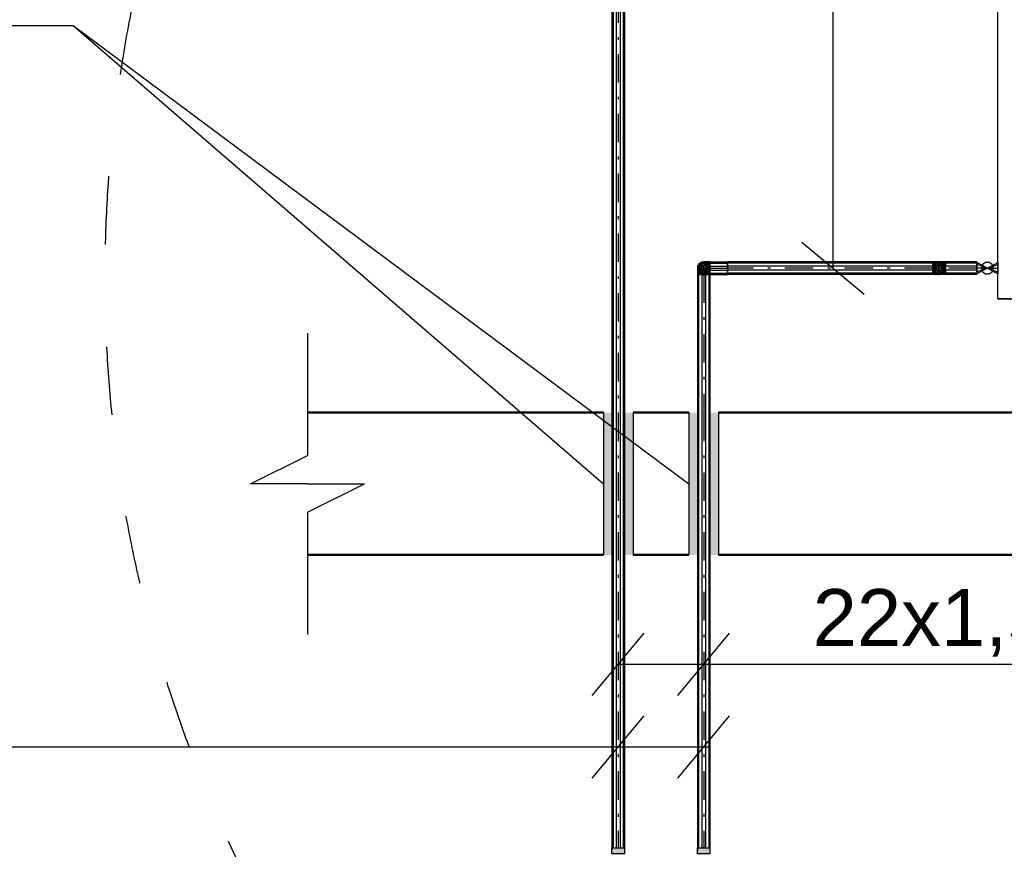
# Model space of a CAD drawing. Header units: millimetres. Extents: x 49721 to 99817, y 15126 to 82527.
# Tile 21 of 25: x 88820 to 90548, y 76314 to 77772. Entities that reach past the tile are written whole.
import ezdxf

# ---------------------------------------------------------------- set-up
doc = ezdxf.new("R2010")
doc.units = ezdxf.units.MM
doc.linetypes.add('ACAD_ISO03W100', pattern=[30, 12, -18])
doc.linetypes.add('DASHDOT', pattern=[105, 50, -25, 5, -25])
doc.layers.add('2__NP___VYKUROVACIE_TELES_', color=3, linetype='Continuous', lineweight=30)
for name, color, linetype in [('NEDEFINOVAN__POTRUBIE', 7, 'Continuous'), ('ODVODN__POTRUBIE', 7, 'Continuous'), ('POLO_KY', 7, 'Continuous'), ('PR_VODN__POTRUBIE', 7, 'Continuous')]:
    doc.layers.add(name, color=color, linetype=linetype)
doc.styles.add('ARIAL', font='arial.ttf')

msp = doc.modelspace()

# ---------------------------------------------------------------- hatches: boundary and pattern name
h = msp.add_hatch(color=256)
h.dxf.hatch_style = 1
h.paths.add_polyline_path([(89859.4, 77081.4), (89844.4, 77081.4), (89844.4, 76831.4), (89859.4, 76831.4)])
h = msp.add_hatch(color=256)
h.dxf.hatch_style = 1
h.paths.add_polyline_path([(89881.4, 76316.8), (89859.4, 76316.8), (89859.4, 76306.4), (89881.4, 76306.4)])
h.paths.add_polyline_path([(90031.4, 76316.8), (90009.4, 76316.8), (90009.4, 76306.4), (90031.4, 76306.4)])
h.paths.add_polyline_path([(89896.4, 77081.4), (89881.4, 77081.4), (89881.4, 76831.4), (89896.4, 76831.4)])
h = msp.add_hatch(color=256)
h.dxf.hatch_style = 1
h.paths.add_polyline_path([(90009.4, 77081.4), (89994.4, 77081.4), (89994.4, 76831.4), (90009.4, 76831.4)])
h = msp.add_hatch(color=256)
h.dxf.hatch_style = 1
h.paths.add_polyline_path([(90046.4, 77081.4), (90031.4, 77081.4), (90031.4, 76831.4), (90046.4, 76831.4)])

# ---------------------------------------------------------------- linework, layer by layer
for p, q in [((85104.6, 77761.8), (88913.4, 77761.8)), ((88913.4, 77761.8), (89844.4, 76956.4)), ((88913.4, 77761.8), (89994.4, 76956.4)), ((90192.9, 77380.9), (90302.4, 77289.8)), ((89324.7, 77221.2), (89324.7, 77006.4)), ((89844.4, 77081.4), (89844.4, 76831.4)), ((89844.4, 77081.4), (89844.4, 76831.4)), ((89896.4, 77081.4), (89896.4, 76831.4)), ((89896.4, 77081.4), (89896.4, 76831.4)), ((89994.4, 77081.4), (89994.4, 76831.4)), ((90046.4, 77081.4), (90046.4, 76831.4)), ((90046.4, 77081.4), (90046.4, 76831.4)), ((89224.7, 76956.4), (89324.7, 77006.4)), ((89324.7, 76956.4), (89224.7, 76956.4)), ((89324.7, 76956.4), (89424.7, 76956.4)), ((89324.7, 76906.4), (89424.7, 76956.4)), ((89324.7, 76906.4), (89324.7, 76691.6)), ((89824.8, 76584.7), (89916, 76694.2)), ((89974.8, 76584.7), (90066, 76694.2)), ((89824.8, 76439.4), (89916, 76548.8)), ((89974.8, 76439.4), (90066, 76548.8)), ((85835, 76494.1), (90031.4, 76494.1))]:
    msp.add_line(p, q)
at = {"linetype": 'Continuous', "lineweight": 50}
for p, q in [((89324.7, 77081.4), (89844.4, 77081.4)), ((89896.4, 77081.4), (89994.4, 77081.4)), ((90046.4, 77081.4), (92500.5, 77081.4)), ((89324.7, 76831.4), (89844.4, 76831.4)), ((89896.4, 76831.4), (89994.4, 76831.4)), ((90046.4, 76831.4), (92500.5, 76831.4))]:
    msp.add_line(p, q, dxfattribs=at)
for points in [[(89859.4, 76316.8), (89881.4, 76316.8), (89881.4, 76306.4), (89859.4, 76306.4)], [(90009.4, 76316.8), (90031.4, 76316.8), (90031.4, 76306.4), (90009.4, 76306.4)]]:
    msp.add_lwpolyline(points, close=True)
at = {"color": 8, "linetype": 'ACAD_ISO03W100', "ltscale": 10}
msp.add_circle((91338, 77318.7), 2368.4, dxfattribs=at)
at = {"layer": '2__NP___VYKUROVACIE_TELES_', "color": 92}
msp.add_line((90537, 77281.4), (90537, 77881.4), dxfattribs=at)
msp.add_line((90537, 77281.4), (90537, 77881.4), dxfattribs=at)
msp.add_lwpolyline([(91737, 77281.4), (90537, 77281.4), (90537, 77281.4), (91737, 77281.4), (91737, 77281.4)], dxfattribs=at)
at = {"layer": 'NEDEFINOVAN__POTRUBIE', "color": 7}
for p, q in [((90518.5, 77335.4), (90500.1, 77345.5)), ((90518.5, 77335.4), (90500.1, 77345.5)), ((90500.1, 77341.7), (90500.1, 77345.5)), ((90500.1, 77345.5), (90500.1, 77345.5)), ((90500.1, 77345.5), (90500.1, 77341.7)), ((90518.5, 77335.4), (90537, 77345.5)), ((90518.5, 77335.4), (90537, 77345.5)), ((90537, 77341.7), (90537, 77345.5)), ((90537, 77345.5), (90537, 77345.5)), ((90537, 77345.5), (90537, 77341.7)), ((90518.5, 77335.4), (90500.1, 77341.7)), ((90518.5, 77335.4), (90500.1, 77341.7)), ((90500.1, 77335.4), (90500.1, 77341.7)), ((90500.1, 77341.7), (90500.1, 77335.4)), ((90518.5, 77335.4), (90500.1, 77335.4)), ((90518.5, 77335.4), (90500.1, 77329.1)), ((90518.5, 77335.4), (90500.1, 77325.3)), ((90518.5, 77335.4), (90500.1, 77325.3)), ((90518.5, 77335.4), (90500.1, 77329.1)), ((90518.5, 77335.4), (90500.1, 77335.4)), ((90500.1, 77335.4), (90500.1, 77329.1)), ((90500.1, 77329.1), (90500.1, 77335.4)), ((90500.1, 77329.1), (90500.1, 77325.3)), ((90500.1, 77325.3), (90500.1, 77329.1)), ((90500.1, 77325.3), (90500.1, 77325.3)), ((90518.5, 77335.4), (90537, 77341.7)), ((90518.5, 77335.4), (90537, 77341.7)), ((90518.5, 77335.4), (90537, 77335.4)), ((90518.5, 77335.4), (90537, 77329.1)), ((90518.5, 77335.4), (90537, 77325.3)), ((90518.5, 77335.4), (90537, 77325.3)), ((90518.5, 77335.4), (90537, 77329.1)), ((90518.5, 77335.4), (90537, 77335.4)), ((90518.5, 77335.4), (90518.5, 77335.4)), ((90518.5, 77335.4), (90518.5, 77335.4)), ((90518.5, 77335.4), (90518.5, 77335.4)), ((90518.5, 77335.4), (90518.5, 77335.4)), ((90518.5, 77335.4), (90518.5, 77335.4)), ((90518.5, 77335.4), (90518.5, 77335.4)), ((90518.5, 77335.4), (90518.5, 77335.4)), ((90518.5, 77335.4), (90518.5, 77335.4)), ((90518.5, 77335.4), (90518.5, 77335.4)), ((90518.5, 77335.4), (90518.5, 77335.4)), ((90518.5, 77335.4), (90518.5, 77335.4)), ((90518.5, 77335.4), (90518.5, 77335.4)), ((90518.5, 77335.4), (90518.5, 77335.4)), ((90518.5, 77335.4), (90518.5, 77335.4)), ((90518.5, 77335.4), (90518.5, 77335.4)), ((90518.5, 77335.4), (90518.5, 77335.4)), ((90518.5, 77335.4), (90518.5, 77335.4)), ((90518.5, 77335.4), (90518.5, 77335.4)), ((90518.5, 77335.4), (90518.5, 77335.4)), ((90518.5, 77335.4), (90518.5, 77335.4)), ((90518.5, 77335.4), (90518.5, 77335.4)), ((90537, 77335.4), (90537, 77341.7)), ((90537, 77341.7), (90537, 77335.4)), ((90537, 77335.4), (90537, 77335.4)), ((90537, 77335.4), (90537, 77329.1)), ((90537, 77329.1), (90537, 77335.4)), ((90537, 77329.1), (90537, 77325.3)), ((90537, 77325.3), (90537, 77329.1)), ((90537, 77325.3), (90537, 77325.3))]:
    msp.add_line(p, q, dxfattribs=at)
msp.add_lwpolyline([(90507.9, 77335.4), (90509.9, 77329.1), (90515.2, 77325.3), (90521.8, 77325.3), (90527.1, 77329.1), (90529.2, 77335.4), (90527.1, 77341.7), (90521.8, 77345.5), (90515.2, 77345.5), (90509.9, 77341.7), (90507.9, 77335.4)], dxfattribs=at)
at = {"layer": 'ODVODN__POTRUBIE', "color": 172}
for p, q in [((90013.9, 77344.3), (90009.9, 77338.8)), ((90013.9, 77344.3), (90009.9, 77338.8)), ((90020.4, 77346.4), (90013.9, 77344.3)), ((90020.4, 77346.4), (90013.9, 77344.3)), ((90013.9, 77344.3), (90013.9, 77344.3)), ((90020.4, 77346.4), (90020.4, 77346.4)), ((90026.9, 77344.3), (90020.4, 77346.4)), ((90026.9, 77344.3), (90020.4, 77346.4)), ((90026.9, 77344.3), (90026.9, 77344.3)), ((90030.9, 77338.8), (90026.9, 77344.3)), ((90030.9, 77338.8), (90026.9, 77344.3)), ((90031.4, 77346.4), (90062.5, 77346.4)), ((90031.4, 77346.4), (90031.4, 77344.3)), ((90031.4, 77344.3), (90031.4, 77346.4)), ((90031.4, 77344.3), (90062.5, 77344.3)), ((90031.4, 77344.3), (90062.5, 77344.3)), ((90031.4, 77344.3), (90031.4, 77338.8)), ((90031.4, 77338.8), (90031.4, 77344.3)), ((90422.8, 77346.4), (90062.5, 77346.4)), ((90062.5, 77346.4), (90062.5, 77344.3)), ((90062.5, 77344.3), (90062.5, 77346.4)), ((90062.5, 77346.4), (90062.5, 77344.3)), ((90062.5, 77344.3), (90062.5, 77346.4)), ((90422.8, 77344.3), (90062.5, 77344.3)), ((90422.8, 77344.3), (90062.5, 77344.3)), ((90062.5, 77344.3), (90062.5, 77338.8)), ((90062.5, 77338.8), (90062.5, 77344.3)), ((90062.5, 77344.3), (90062.5, 77338.8)), ((90062.5, 77338.8), (90062.5, 77344.3)), ((90422.8, 77346.4), (90422.8, 77344.3)), ((90422.8, 77344.3), (90422.8, 77346.4)), ((90422.8, 77344.3), (90422.8, 77338.8)), ((90422.8, 77338.8), (90422.8, 77344.3)), ((90427.3, 77344.3), (90423.3, 77338.8)), ((90427.3, 77344.3), (90423.3, 77338.8)), ((90433.8, 77346.4), (90427.3, 77344.3)), ((90433.8, 77346.4), (90427.3, 77344.3)), ((90427.3, 77344.3), (90427.3, 77344.3)), ((90433.8, 77346.4), (90433.8, 77346.4)), ((90440.3, 77344.3), (90433.8, 77346.4)), ((90440.3, 77344.3), (90433.8, 77346.4)), ((90440.3, 77344.3), (90440.3, 77344.3)), ((90444.2, 77338.8), (90440.3, 77344.3)), ((90444.2, 77338.8), (90440.3, 77344.3)), ((90500.1, 77346.4), (90444.8, 77346.4)), ((90444.8, 77346.4), (90444.8, 77344.3)), ((90444.8, 77344.3), (90444.8, 77346.4)), ((90500.1, 77344.3), (90444.8, 77344.3)), ((90500.1, 77344.3), (90444.8, 77344.3)), ((90444.8, 77344.3), (90444.8, 77338.8)), ((90444.8, 77338.8), (90444.8, 77344.3)), ((90500.1, 77346.4), (90500.1, 77344.3)), ((90500.1, 77344.3), (90500.1, 77346.4)), ((90500.1, 77344.3), (90500.1, 77338.8)), ((90500.1, 77338.8), (90500.1, 77344.3)), ((90009.9, 77338.8), (90009.9, 77338.8)), ((90009.9, 77338.8), (90009.9, 77332)), ((90009.9, 77338.8), (90009.9, 77332)), ((90009.9, 77332), (90009.9, 77332)), ((90009.9, 77332), (90013.9, 77326.5)), ((90009.9, 77332), (90013.9, 77326.5)), ((90013.9, 77326.5), (90013.9, 77326.5)), ((90013.9, 77326.5), (90020.4, 77324.4)), ((90013.9, 77326.5), (90020.4, 77324.4)), ((90020.4, 77324.4), (90026.9, 77326.5)), ((90020.4, 77324.4), (90026.9, 77326.5)), ((90026.9, 77326.5), (90030.9, 77332)), ((90026.9, 77326.5), (90030.9, 77332)), ((90026.9, 77326.5), (90026.9, 77326.5)), ((90030.9, 77338.8), (90030.9, 77338.8)), ((90030.9, 77332), (90030.9, 77338.8)), ((90030.9, 77332), (90030.9, 77338.8)), ((90030.9, 77332), (90030.9, 77332)), ((90031.4, 77338.8), (90062.5, 77338.8)), ((90031.4, 77338.8), (90062.5, 77338.8)), ((90031.4, 77338.8), (90031.4, 77332)), ((90031.4, 77332), (90031.4, 77338.8)), ((90031.4, 77332), (90062.5, 77332)), ((90031.4, 77332), (90062.5, 77332)), ((90031.4, 77332), (90031.4, 77326.5)), ((90031.4, 77326.5), (90031.4, 77332)), ((90031.4, 77326.5), (90062.5, 77326.5)), ((90031.4, 77326.5), (90062.5, 77326.5)), ((90031.4, 77326.5), (90031.4, 77324.4)), ((90031.4, 77324.4), (90031.4, 77326.5)), ((90422.8, 77338.8), (90062.5, 77338.8)), ((90422.8, 77338.8), (90062.5, 77338.8)), ((90062.5, 77338.8), (90062.5, 77332)), ((90062.5, 77332), (90062.5, 77338.8)), ((90062.5, 77338.8), (90062.5, 77332)), ((90062.5, 77332), (90062.5, 77338.8)), ((90422.8, 77332), (90062.5, 77332)), ((90422.8, 77332), (90062.5, 77332)), ((90062.5, 77332), (90062.5, 77326.5)), ((90062.5, 77326.5), (90062.5, 77332)), ((90062.5, 77332), (90062.5, 77326.5)), ((90062.5, 77326.5), (90062.5, 77332)), ((90422.8, 77326.5), (90062.5, 77326.5)), ((90422.8, 77326.5), (90062.5, 77326.5)), ((90062.5, 77326.5), (90062.5, 77324.4)), ((90062.5, 77324.4), (90062.5, 77326.5)), ((90062.5, 77326.5), (90062.5, 77324.4)), ((90062.5, 77324.4), (90062.5, 77326.5)), ((90422.8, 77338.8), (90422.8, 77332)), ((90422.8, 77332), (90422.8, 77338.8)), ((90422.8, 77332), (90422.8, 77326.5)), ((90422.8, 77326.5), (90422.8, 77332)), ((90422.8, 77326.5), (90422.8, 77324.4)), ((90422.8, 77324.4), (90422.8, 77326.5)), ((90423.3, 77338.8), (90423.3, 77338.8)), ((90423.3, 77338.8), (90423.3, 77332)), ((90423.3, 77338.8), (90423.3, 77332)), ((90423.3, 77332), (90423.3, 77332)), ((90423.3, 77332), (90427.3, 77326.5)), ((90423.3, 77332), (90427.3, 77326.5)), ((90427.3, 77326.5), (90427.3, 77326.5)), ((90427.3, 77326.5), (90433.8, 77324.4)), ((90427.3, 77326.5), (90433.8, 77324.4)), ((90433.8, 77324.4), (90440.3, 77326.5)), ((90433.8, 77324.4), (90440.3, 77326.5)), ((90440.3, 77326.5), (90444.2, 77332)), ((90440.3, 77326.5), (90444.2, 77332)), ((90440.3, 77326.5), (90440.3, 77326.5)), ((90444.2, 77338.8), (90444.2, 77338.8)), ((90444.2, 77332), (90444.2, 77338.8)), ((90444.2, 77332), (90444.2, 77338.8)), ((90444.2, 77332), (90444.2, 77332)), ((90500.1, 77338.8), (90444.8, 77338.8)), ((90500.1, 77338.8), (90444.8, 77338.8)), ((90444.8, 77338.8), (90444.8, 77332)), ((90444.8, 77332), (90444.8, 77338.8)), ((90500.1, 77332), (90444.8, 77332)), ((90500.1, 77332), (90444.8, 77332)), ((90444.8, 77332), (90444.8, 77326.5)), ((90444.8, 77326.5), (90444.8, 77332)), ((90500.1, 77326.5), (90444.8, 77326.5)), ((90500.1, 77326.5), (90444.8, 77326.5)), ((90444.8, 77326.5), (90444.8, 77324.4)), ((90444.8, 77324.4), (90444.8, 77326.5)), ((90500.1, 77338.8), (90500.1, 77332)), ((90500.1, 77332), (90500.1, 77338.8)), ((90500.1, 77332), (90500.1, 77326.5)), ((90500.1, 77326.5), (90500.1, 77332)), ((90500.1, 77326.5), (90500.1, 77324.4)), ((90500.1, 77324.4), (90500.1, 77326.5)), ((90009.4, 77324.4), (90009.4, 77081.4)), ((90009.4, 77324.4), (90011.5, 77324.4)), ((90011.5, 77324.4), (90009.4, 77324.4)), ((90011.5, 77324.4), (90011.5, 77081.4)), ((90011.5, 77324.4), (90011.5, 77081.4)), ((90011.5, 77324.4), (90017, 77324.4)), ((90017, 77324.4), (90011.5, 77324.4)), ((90017, 77324.4), (90017, 77081.4)), ((90017, 77324.4), (90017, 77081.4)), ((90017, 77324.4), (90023.8, 77324.4)), ((90023.8, 77324.4), (90017, 77324.4)), ((90020.4, 77324.4), (90020.4, 77324.4)), ((90023.8, 77324.4), (90023.8, 77081.4)), ((90023.8, 77324.4), (90023.8, 77081.4)), ((90023.8, 77324.4), (90029.3, 77324.4)), ((90029.3, 77324.4), (90023.8, 77324.4)), ((90029.3, 77324.4), (90029.3, 77081.4)), ((90029.3, 77324.4), (90029.3, 77081.4)), ((90029.3, 77324.4), (90031.4, 77324.4)), ((90031.4, 77324.4), (90029.3, 77324.4)), ((90031.4, 77324.4), (90031.4, 77081.4)), ((90031.4, 77324.4), (90062.5, 77324.4)), ((90422.8, 77324.4), (90062.5, 77324.4)), ((90433.8, 77324.4), (90433.8, 77324.4)), ((90500.1, 77324.4), (90444.8, 77324.4)), ((90009.4, 77081.4), (90009.4, 76311.6)), ((90011.5, 77081.4), (90011.5, 76316.8)), ((90011.5, 77081.4), (90011.5, 76316.8)), ((90017, 77081.4), (90017, 76316.8)), ((90017, 77081.4), (90017, 76316.8)), ((90023.8, 77081.4), (90023.8, 76316.8)), ((90023.8, 77081.4), (90023.8, 76316.8)), ((90029.3, 77081.4), (90029.3, 76316.8)), ((90029.3, 77081.4), (90029.3, 76316.8)), ((90031.4, 77081.4), (90031.4, 76311.6))]:
    msp.add_line(p, q, dxfattribs=at)
at = {"layer": 'ODVODN__POTRUBIE', "color": 160, "linetype": 'DASHDOT'}
for p, q in [((90031.4, 77335.4), (90062.5, 77335.4)), ((90422.8, 77335.4), (90062.5, 77335.4)), ((90500.1, 77335.4), (90444.8, 77335.4)), ((90020.4, 77324.4), (90020.4, 77081.4)), ((90020.4, 77081.4), (90020.4, 76316.8))]:
    msp.add_line(p, q, dxfattribs=at)
at = {"layer": 'ODVODN__POTRUBIE', "color": 172}
for points in [[(90009.4, 77335.4), (90011.5, 77328.9), (90017, 77324.9), (90023.8, 77324.9), (90029.3, 77328.9), (90031.4, 77335.4), (90029.3, 77341.9), (90023.8, 77345.9), (90017, 77345.9), (90011.5, 77341.9), (90009.4, 77335.4)], [(90009.4, 77335), (90011.5, 77328.8), (90017, 77324.9), (90023.8, 77324.9), (90029.3, 77328.8), (90031.4, 77335), (90029.3, 77341.3), (90023.8, 77345.1), (90017, 77345.1), (90011.5, 77341.3), (90009.4, 77335)], [(90009.4, 77333.9), (90011.5, 77328.3), (90017, 77324.9), (90023.8, 77324.9), (90029.3, 77328.3), (90031.4, 77333.9), (90029.3, 77339.5), (90023.8, 77343), (90017, 77343), (90011.5, 77339.5), (90009.4, 77333.9)], [(90020.4, 77346.4), (90026.9, 77344.3), (90030.9, 77338.8), (90030.9, 77332), (90026.9, 77326.5), (90020.4, 77324.4), (90013.9, 77326.5), (90009.9, 77332), (90009.9, 77338.8), (90013.9, 77344.3), (90020.4, 77346.4)], [(90020.8, 77346.4), (90027, 77344.3), (90030.9, 77338.8), (90030.9, 77332), (90027, 77326.5), (90020.8, 77324.4), (90014.5, 77326.5), (90010.7, 77332), (90010.7, 77338.8), (90014.5, 77344.3), (90020.8, 77346.4)], [(90011.5, 77341.9), (90011.5, 77341.3), (90011.5, 77339.5), (90011.5, 77336.7), (90011.5, 77333.1), (90011.5, 77328.9), (90011.5, 77324.4)], [(90021.9, 77346.4), (90027.5, 77344.3), (90030.9, 77338.8), (90030.9, 77332), (90027.5, 77326.5), (90021.9, 77324.4), (90016.3, 77326.5), (90012.8, 77332), (90012.8, 77338.8), (90016.3, 77344.3), (90021.9, 77346.4)], [(90031.4, 77344.3), (90026.9, 77344.3), (90022.7, 77344.3), (90019.1, 77344.3), (90016.3, 77344.3), (90014.5, 77344.3), (90013.9, 77344.3)], [(90023.6, 77346.4), (90028.2, 77344.3), (90031, 77338.8), (90031, 77332), (90028.2, 77326.5), (90023.6, 77324.4), (90019.1, 77326.5), (90016.2, 77332), (90016.2, 77338.8), (90019.1, 77344.3), (90023.6, 77346.4)], [(90017, 77345.9), (90017, 77345.1), (90017, 77343), (90017, 77339.6), (90017, 77335.1), (90017, 77329.9), (90017, 77324.4)], [(90031.4, 77346.4), (90028.6, 77346.4), (90025.9, 77346.4), (90023.6, 77346.4), (90021.9, 77346.4), (90020.8, 77346.4), (90020.4, 77346.4)], [(90025.9, 77346.4), (90029.1, 77344.3), (90031.1, 77338.8), (90031.1, 77332), (90029.1, 77326.5), (90025.9, 77324.4), (90022.7, 77326.5), (90020.7, 77332), (90020.7, 77338.8), (90022.7, 77344.3), (90025.9, 77346.4)], [(90023.8, 77345.9), (90023.8, 77345.1), (90023.8, 77343), (90023.8, 77339.6), (90023.8, 77335.1), (90023.8, 77329.9), (90023.8, 77324.4)], [(90028.6, 77346.4), (90030.2, 77344.3), (90031.3, 77338.8), (90031.3, 77332), (90030.2, 77326.5), (90028.6, 77324.4), (90026.9, 77326.5), (90025.8, 77332), (90025.8, 77338.8), (90026.9, 77344.3), (90028.6, 77346.4)], [(90031.4, 77344.3), (90030.2, 77344.3), (90029.1, 77344.3), (90028.2, 77344.3), (90027.5, 77344.3), (90027, 77344.3), (90026.9, 77344.3)], [(90029.3, 77341.9), (90029.3, 77341.3), (90029.3, 77339.5), (90029.3, 77336.7), (90029.3, 77333.1), (90029.3, 77328.9), (90029.3, 77324.4)], [(90031.4, 77346.4), (90031.4, 77344.3), (90031.4, 77338.8), (90031.4, 77332), (90031.4, 77326.5), (90031.4, 77324.4), (90031.4, 77326.5), (90031.4, 77332), (90031.4, 77338.8), (90031.4, 77344.3), (90031.4, 77346.4)], [(90422.8, 77346.4), (90422.8, 77344.3), (90422.8, 77338.8), (90422.8, 77332), (90422.8, 77326.5), (90422.8, 77324.4), (90422.8, 77326.5), (90422.8, 77332), (90422.8, 77338.8), (90422.8, 77344.3), (90422.8, 77346.4)], [(90433.8, 77346.4), (90433.4, 77346.4), (90432.3, 77346.4), (90430.6, 77346.4), (90428.3, 77346.4), (90425.6, 77346.4), (90422.8, 77346.4)], [(90427.3, 77344.3), (90427.2, 77344.3), (90426.7, 77344.3), (90426, 77344.3), (90425.1, 77344.3), (90424, 77344.3), (90422.8, 77344.3)], [(90440.3, 77344.3), (90439.7, 77344.3), (90437.9, 77344.3), (90435.1, 77344.3), (90431.5, 77344.3), (90427.3, 77344.3), (90422.8, 77344.3)], [(90425.6, 77346.4), (90424, 77344.3), (90422.9, 77338.8), (90422.9, 77332), (90424, 77326.5), (90425.6, 77324.4), (90427.3, 77326.5), (90428.3, 77332), (90428.3, 77338.8), (90427.3, 77344.3), (90425.6, 77346.4)], [(90428.3, 77346.4), (90425.1, 77344.3), (90423.1, 77338.8), (90423.1, 77332), (90425.1, 77326.5), (90428.3, 77324.4), (90431.5, 77326.5), (90433.5, 77332), (90433.5, 77338.8), (90431.5, 77344.3), (90428.3, 77346.4)], [(90430.6, 77346.4), (90426, 77344.3), (90423.2, 77338.8), (90423.2, 77332), (90426, 77326.5), (90430.6, 77324.4), (90435.1, 77326.5), (90438, 77332), (90438, 77338.8), (90435.1, 77344.3), (90430.6, 77346.4)], [(90433.8, 77346.4), (90440.3, 77344.3), (90444.2, 77338.8), (90444.2, 77332), (90440.3, 77326.5), (90433.8, 77324.4), (90427.3, 77326.5), (90423.3, 77332), (90423.3, 77338.8), (90427.3, 77344.3), (90433.8, 77346.4)], [(90433.8, 77346.4), (90427.3, 77344.3), (90423.3, 77338.8), (90423.3, 77332), (90427.3, 77326.5), (90433.8, 77324.4), (90440.3, 77326.5), (90444.2, 77332), (90444.2, 77338.8), (90440.3, 77344.3), (90433.8, 77346.4)], [(90433.4, 77346.4), (90427.2, 77344.3), (90423.3, 77338.8), (90423.3, 77332), (90427.2, 77326.5), (90433.4, 77324.4), (90439.7, 77326.5), (90443.5, 77332), (90443.5, 77338.8), (90439.7, 77344.3), (90433.4, 77346.4)], [(90432.3, 77346.4), (90426.7, 77344.3), (90423.3, 77338.8), (90423.3, 77332), (90426.7, 77326.5), (90432.3, 77324.4), (90437.9, 77326.5), (90441.4, 77332), (90441.4, 77338.8), (90437.9, 77344.3), (90432.3, 77346.4)], [(90434.2, 77346.4), (90440.4, 77344.3), (90444.3, 77338.8), (90444.3, 77332), (90440.4, 77326.5), (90434.2, 77324.4), (90427.9, 77326.5), (90424.1, 77332), (90424.1, 77338.8), (90427.9, 77344.3), (90434.2, 77346.4)], [(90435.3, 77346.4), (90440.9, 77344.3), (90444.3, 77338.8), (90444.3, 77332), (90440.9, 77326.5), (90435.3, 77324.4), (90429.7, 77326.5), (90426.2, 77332), (90426.2, 77338.8), (90429.7, 77344.3), (90435.3, 77346.4)], [(90444.8, 77344.3), (90440.3, 77344.3), (90436.1, 77344.3), (90432.4, 77344.3), (90429.7, 77344.3), (90427.9, 77344.3), (90427.3, 77344.3)], [(90437, 77346.4), (90441.6, 77344.3), (90444.4, 77338.8), (90444.4, 77332), (90441.6, 77326.5), (90437, 77324.4), (90432.4, 77326.5), (90429.6, 77332), (90429.6, 77338.8), (90432.4, 77344.3), (90437, 77346.4)], [(90444.8, 77346.4), (90441.9, 77346.4), (90439.3, 77346.4), (90437, 77346.4), (90435.3, 77346.4), (90434.2, 77346.4), (90433.8, 77346.4)], [(90439.3, 77346.4), (90442.5, 77344.3), (90444.5, 77338.8), (90444.5, 77332), (90442.5, 77326.5), (90439.3, 77324.4), (90436.1, 77326.5), (90434.1, 77332), (90434.1, 77338.8), (90436.1, 77344.3), (90439.3, 77346.4)], [(90441.9, 77346.4), (90443.6, 77344.3), (90444.6, 77338.8), (90444.6, 77332), (90443.6, 77326.5), (90441.9, 77324.4), (90440.3, 77326.5), (90439.2, 77332), (90439.2, 77338.8), (90440.3, 77344.3), (90441.9, 77346.4)], [(90444.8, 77344.3), (90443.6, 77344.3), (90442.5, 77344.3), (90441.6, 77344.3), (90440.9, 77344.3), (90440.4, 77344.3), (90440.3, 77344.3)], [(90444.8, 77346.4), (90444.8, 77344.3), (90444.8, 77338.8), (90444.8, 77332), (90444.8, 77326.5), (90444.8, 77324.4), (90444.8, 77326.5), (90444.8, 77332), (90444.8, 77338.8), (90444.8, 77344.3), (90444.8, 77346.4)], [(90009.4, 77332.2), (90011.5, 77327.6), (90017, 77324.8), (90023.8, 77324.8), (90029.3, 77327.6), (90031.4, 77332.2), (90029.3, 77336.7), (90023.8, 77339.6), (90017, 77339.6), (90011.5, 77336.7), (90009.4, 77332.2)], [(90009.4, 77335.4), (90009.4, 77335), (90009.4, 77333.9), (90009.4, 77332.2), (90009.4, 77329.9), (90009.4, 77327.2), (90009.4, 77324.4)], [(90009.4, 77329.9), (90011.5, 77326.7), (90017, 77324.7), (90023.8, 77324.7), (90029.3, 77326.7), (90031.4, 77329.9), (90029.3, 77333.1), (90023.8, 77335.1), (90017, 77335.1), (90011.5, 77333.1), (90009.4, 77329.9)], [(90009.4, 77327.2), (90011.5, 77325.6), (90017, 77324.5), (90023.8, 77324.5), (90029.3, 77325.6), (90031.4, 77327.2), (90029.3, 77328.9), (90023.8, 77329.9), (90017, 77329.9), (90011.5, 77328.9), (90009.4, 77327.2)], [(90031.4, 77338.8), (90025.8, 77338.8), (90020.7, 77338.8), (90016.2, 77338.8), (90012.8, 77338.8), (90010.7, 77338.8), (90009.9, 77338.8)], [(90031.4, 77332), (90025.8, 77332), (90020.7, 77332), (90016.2, 77332), (90012.8, 77332), (90010.7, 77332), (90009.9, 77332)], [(90011.5, 77328.9), (90011.5, 77328.8), (90011.5, 77328.3), (90011.5, 77327.6), (90011.5, 77326.7), (90011.5, 77325.6), (90011.5, 77324.4)], [(90031.4, 77326.5), (90026.9, 77326.5), (90022.7, 77326.5), (90019.1, 77326.5), (90016.3, 77326.5), (90014.5, 77326.5), (90013.9, 77326.5)], [(90017, 77324.9), (90017, 77324.9), (90017, 77324.9), (90017, 77324.8), (90017, 77324.7), (90017, 77324.5), (90017, 77324.4)], [(90023.8, 77324.9), (90023.8, 77324.9), (90023.8, 77324.9), (90023.8, 77324.8), (90023.8, 77324.7), (90023.8, 77324.5), (90023.8, 77324.4)], [(90031.4, 77326.5), (90030.2, 77326.5), (90029.1, 77326.5), (90028.2, 77326.5), (90027.5, 77326.5), (90027, 77326.5), (90026.9, 77326.5)], [(90029.3, 77328.9), (90029.3, 77328.8), (90029.3, 77328.3), (90029.3, 77327.6), (90029.3, 77326.7), (90029.3, 77325.6), (90029.3, 77324.4)], [(90031.4, 77338.8), (90031.3, 77338.8), (90031.1, 77338.8), (90031, 77338.8), (90030.9, 77338.8), (90030.9, 77338.8), (90030.9, 77338.8)], [(90031.4, 77332), (90031.3, 77332), (90031.1, 77332), (90031, 77332), (90030.9, 77332), (90030.9, 77332), (90030.9, 77332)], [(90031.4, 77335.4), (90031.4, 77335), (90031.4, 77333.9), (90031.4, 77332.2), (90031.4, 77329.9), (90031.4, 77327.2), (90031.4, 77324.4)], [(90423.3, 77338.8), (90423.3, 77338.8), (90423.3, 77338.8), (90423.2, 77338.8), (90423.1, 77338.8), (90422.9, 77338.8), (90422.8, 77338.8)], [(90444.2, 77338.8), (90443.5, 77338.8), (90441.4, 77338.8), (90438, 77338.8), (90433.5, 77338.8), (90428.3, 77338.8), (90422.8, 77338.8)], [(90423.3, 77332), (90423.3, 77332), (90423.3, 77332), (90423.2, 77332), (90423.1, 77332), (90422.9, 77332), (90422.8, 77332)], [(90444.2, 77332), (90443.5, 77332), (90441.4, 77332), (90438, 77332), (90433.5, 77332), (90428.3, 77332), (90422.8, 77332)], [(90427.3, 77326.5), (90427.2, 77326.5), (90426.7, 77326.5), (90426, 77326.5), (90425.1, 77326.5), (90424, 77326.5), (90422.8, 77326.5)], [(90440.3, 77326.5), (90439.7, 77326.5), (90437.9, 77326.5), (90435.1, 77326.5), (90431.5, 77326.5), (90427.3, 77326.5), (90422.8, 77326.5)], [(90444.8, 77338.8), (90439.2, 77338.8), (90434.1, 77338.8), (90429.6, 77338.8), (90426.2, 77338.8), (90424.1, 77338.8), (90423.3, 77338.8)], [(90444.8, 77332), (90439.2, 77332), (90434.1, 77332), (90429.6, 77332), (90426.2, 77332), (90424.1, 77332), (90423.3, 77332)], [(90444.8, 77326.5), (90440.3, 77326.5), (90436.1, 77326.5), (90432.4, 77326.5), (90429.7, 77326.5), (90427.9, 77326.5), (90427.3, 77326.5)], [(90444.8, 77326.5), (90443.6, 77326.5), (90442.5, 77326.5), (90441.6, 77326.5), (90440.9, 77326.5), (90440.4, 77326.5), (90440.3, 77326.5)], [(90444.8, 77338.8), (90444.6, 77338.8), (90444.5, 77338.8), (90444.4, 77338.8), (90444.3, 77338.8), (90444.3, 77338.8), (90444.2, 77338.8)], [(90444.8, 77332), (90444.6, 77332), (90444.5, 77332), (90444.4, 77332), (90444.3, 77332), (90444.3, 77332), (90444.2, 77332)], [(90009.4, 77324.4), (90011.5, 77324.4), (90017, 77324.4), (90023.8, 77324.4), (90029.3, 77324.4), (90031.4, 77324.4), (90029.3, 77324.4), (90023.8, 77324.4), (90017, 77324.4), (90011.5, 77324.4), (90009.4, 77324.4)], [(90031.4, 77324.4), (90028.6, 77324.4), (90025.9, 77324.4), (90023.6, 77324.4), (90021.9, 77324.4), (90020.8, 77324.4), (90020.4, 77324.4)], [(90433.8, 77324.4), (90433.4, 77324.4), (90432.3, 77324.4), (90430.6, 77324.4), (90428.3, 77324.4), (90425.6, 77324.4), (90422.8, 77324.4)], [(90444.8, 77324.4), (90441.9, 77324.4), (90439.3, 77324.4), (90437, 77324.4), (90435.3, 77324.4), (90434.2, 77324.4), (90433.8, 77324.4)]]:
    msp.add_lwpolyline(points, dxfattribs=at)
at = {"layer": 'ODVODN__POTRUBIE', "color": 160, "linetype": 'DASHDOT'}
for points in [[(90020.4, 77346.4), (90013.9, 77344.3), (90009.9, 77338.8), (90009.9, 77332), (90013.9, 77326.5), (90020.4, 77324.4), (90026.9, 77326.5), (90030.9, 77332), (90030.9, 77338.8), (90026.9, 77344.3), (90020.4, 77346.4)], [(90433.8, 77346.4), (90427.3, 77344.3), (90423.3, 77338.8), (90423.3, 77332), (90427.3, 77326.5), (90433.8, 77324.4), (90440.3, 77326.5), (90444.2, 77332), (90444.2, 77338.8), (90440.3, 77344.3), (90433.8, 77346.4)], [(90020.4, 77335.4), (90020.4, 77334.9), (90020.4, 77333.3), (90020.4, 77330.9), (90020.4, 77327.8), (90020.4, 77324.4)], [(90031.4, 77335.4), (90028, 77335.4), (90024.9, 77335.4), (90022.5, 77335.4), (90020.9, 77335.4), (90020.4, 77335.4)], [(90062.5, 77335.4), (90062.5, 77335.4)], [(90433.8, 77335.4), (90433.2, 77335.4), (90431.7, 77335.4), (90429.3, 77335.4), (90426.2, 77335.4), (90422.8, 77335.4)], [(90444.8, 77335.4), (90441.4, 77335.4), (90438.3, 77335.4), (90435.9, 77335.4), (90434.3, 77335.4), (90433.8, 77335.4)]]:
    msp.add_lwpolyline(points, dxfattribs=at)
at = {"layer": 'POLO_KY', "color": 7}
for p, q in [((90247.6, 77335.4), (90247.6, 78484.7)), ((89870.4, 76639.4), (90664.8, 76639.4))]:
    msp.add_line(p, q, dxfattribs=at)
at = {"layer": 'PR_VODN__POTRUBIE', "color": 12}
for p, q in [((89859.4, 77816.4), (89859.4, 77081.4)), ((89861.5, 77816.4), (89861.5, 77081.4)), ((89861.5, 77816.4), (89861.5, 77081.4)), ((89867, 77816.4), (89867, 77081.4)), ((89867, 77816.4), (89867, 77081.4)), ((89873.8, 77816.4), (89873.8, 77081.4)), ((89873.8, 77816.4), (89873.8, 77081.4)), ((89879.3, 77816.4), (89879.3, 77081.4)), ((89879.3, 77816.4), (89879.3, 77081.4)), ((89881.4, 77816.4), (89881.4, 77081.4)), ((89859.4, 77081.4), (89859.4, 76311.6)), ((89861.5, 77081.4), (89861.5, 76316.8)), ((89861.5, 77081.4), (89861.5, 76316.8)), ((89867, 77081.4), (89867, 76316.8)), ((89867, 77081.4), (89867, 76316.8)), ((89873.8, 77081.4), (89873.8, 76316.8)), ((89873.8, 77081.4), (89873.8, 76316.8)), ((89879.3, 77081.4), (89879.3, 76316.8)), ((89879.3, 77081.4), (89879.3, 76316.8)), ((89881.4, 77081.4), (89881.4, 76311.6))]:
    msp.add_line(p, q, dxfattribs=at)
at = {"layer": 'PR_VODN__POTRUBIE', "color": 160, "linetype": 'DASHDOT'}
for p, q in [((89870.4, 77816.4), (89870.4, 77081.4)), ((89870.4, 77081.4), (89870.4, 76316.8))]:
    msp.add_line(p, q, dxfattribs=at)

# ---------------------------------------------------------------- texts
at = {"layer": 'POLO_KY', "color": 7, "style": 'ARIAL'}
msp.add_text('22x1,5', height=100, dxfattribs=at).set_placement((90211.8, 76671.4))

doc.saveas('drawing.dxf')
